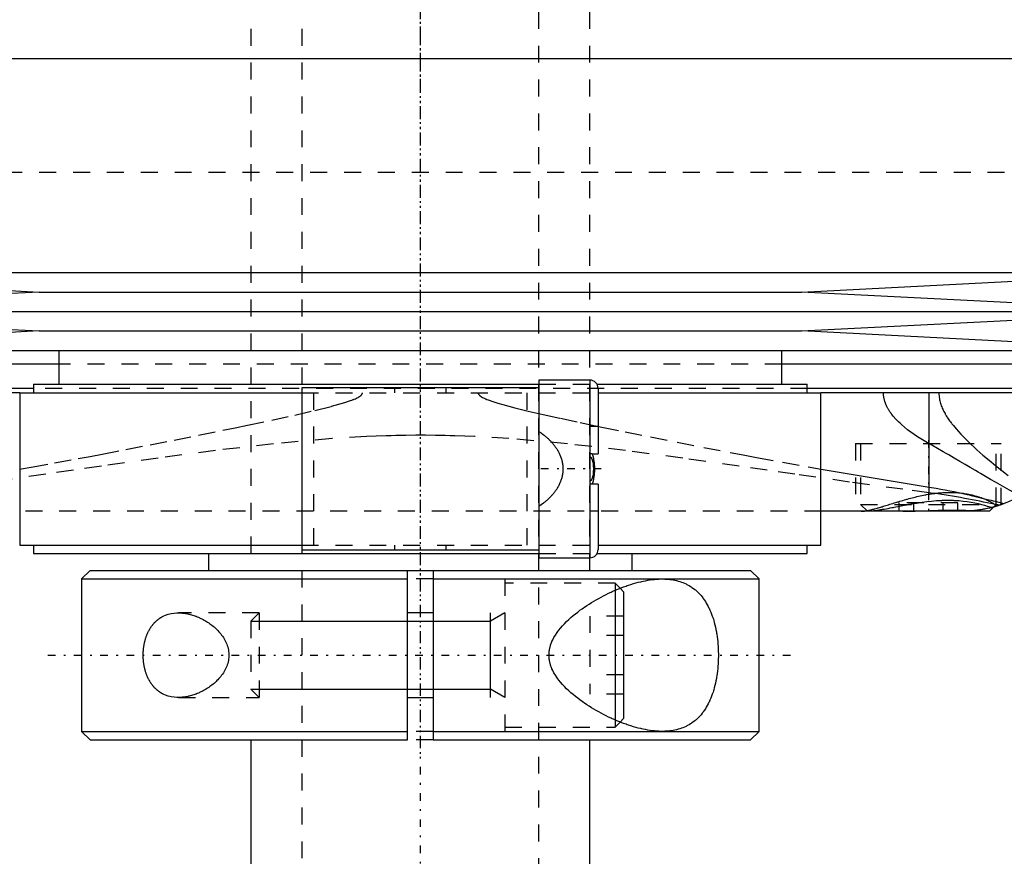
# Model space of a CAD drawing. Extents: x -105 to 105, y -137 to 442.
# Tile 3 of 11: x -24 to 34, y -87 to -38. Entities that reach past the tile are written whole.
import ezdxf

# ---------------------------------------------------------------- set-up
doc = ezdxf.new("R2010")
doc.units = 0
doc.linetypes.add('CENTER', pattern=[1.5, 0.45, -0.5, 0.05, -0.5])
doc.linetypes.add('DASHED', pattern=[2, 1, -1])
for name, color, linetype in [('AM_0', 7, 'CONTINUOUS'), ('AM_10', 7, 'CONTINUOUS'), ('AM_3', 7, 'DASHED'), ('AM_7', 7, 'CENTER')]:
    doc.layers.add(name, color=color, linetype=linetype)

msp = doc.modelspace()

# ---------------------------------------------------------------- linework, layer by layer
at = {"layer": 'AM_0', "color": 7, "linetype": 'CONTINUOUS'}
for p, q in [((-45, -40.25), (0, -40.25)), ((-45, -40.25), (45, -40.25)), ((-45, -52.9), (-22.5, -54.05)), ((-45, -52.9), (45, -52.9)), ((22.5, -54.05), (45, -52.9)), ((-22.5, -54.05), (-45, -55.2)), ((-22.5, -54.05), (22.5, -54.05)), ((45, -55.2), (22.5, -54.05)), ((-45, -55.2), (-22.5, -56.35)), ((-45, -55.2), (45, -55.2)), ((22.5, -56.35), (45, -55.2)), ((-22.5, -56.35), (-45, -57.5)), ((-22.5, -56.35), (22.5, -56.35)), ((45, -57.5), (22.5, -56.35)), ((-45, -57.5), (45, -57.5)), ((-21.35, -57.5), (-21.35, -59.5)), ((21.35, -59.5), (21.35, -57.5)), ((-21.35, -58.307), (-51.173, -58.307)), ((51.173, -58.307), (21.35, -58.307)), ((10, -59.25), (7, -59.25)), ((7, -59.25), (7, -69.75)), ((10, -59.25), (10, -69.75)), ((-22.85, -59.746), (-48.569, -59.746)), ((-22.85, -59.5), (-22.85, -60)), ((-22.85, -59.5), (7.005, -59.5)), ((-7, -59.7), (-7, -69.3)), ((7, -59.7), (-7, -59.7)), ((10.44, -59.5), (22.85, -59.5)), ((10.5, -59.75), (10.5, -63.6)), ((22.85, -60), (22.85, -59.5)), ((48.569, -59.746), (22.85, -59.746)), ((-23.65, -60), (-48.192, -60)), ((-23.65, -60), (-23.65, -69)), ((-23.65, -60), (-7.008, -60)), ((10.504, -60), (23.65, -60)), ((23.65, -69), (23.65, -60)), ((48.192, -60), (23.65, -60)), ((30.043, -65.574), (30.043, -60)), ((10.147, -63.6), (10.5, -63.6)), ((23.665, -64.516), (30.043, -65.574)), ((10.5, -65.4), (10.147, -65.4)), ((10.5, -65.4), (10.5, -69.25)), ((33.6, -67), (33.848, -66.752)), ((34.233, -66.634), (34.069, -66.687)), ((33.6, -67), (23.682, -67)), ((-23.65, -69), (-7.008, -69)), ((-22.85, -69), (-22.85, -69.5)), ((10.504, -69), (23.65, -69)), ((22.85, -69.5), (22.85, -69)), ((-22.85, -69.5), (7.005, -69.5)), ((-12.5, -69.5), (-12.5, -70.5)), ((7, -69.3), (-7, -69.3)), ((7, -69.75), (10, -69.75)), ((10.44, -69.5), (22.85, -69.5)), ((12.5, -70.5), (12.5, -69.5)), ((-19.5, -70.5), (-20, -71)), ((-19.5, -70.5), (-0.75, -70.5)), ((-0.75, -70.5), (0.75, -70.5)), ((-0.75, -80.5), (-0.75, -70.5)), ((0.75, -70.5), (19.5, -70.5)), ((0.75, -70.5), (0.75, -80.5)), ((20, -71), (19.5, -70.5)), ((-20, -71), (-20, -80)), ((-20, -71), (-0.75, -71)), ((0.75, -71), (20, -71)), ((20, -80), (20, -71)), ((11.5, -71.67), (11.5, -79.33)), ((12, -71.75), (11.797, -71.547)), ((12, -71.75), (12, -79.25)), ((0.75, -73), (-0.75, -73)), ((-0.75, -78), (0.75, -78)), ((11.797, -79.453), (12, -79.25)), ((-20, -80), (-19.5, -80.5)), ((-20, -80), (-0.75, -80)), ((0.75, -80), (20, -80)), ((19.5, -80.5), (20, -80)), ((-19.5, -80.5), (-0.75, -80.5)), ((-10, -80.5), (-10, -110.5)), ((0.75, -80.5), (19.5, -80.5)), ((10, -110.5), (10, -80.5))]:
    msp.add_line(p, q, dxfattribs=at)
for points in [[(10.147, -65.4, 0), (10.151, -65.392, 0), (10.159, -65.377, 0), (10.166, -65.361, 0), (10.17, -65.353, 0), (10.174, -65.345, 0), (10.18, -65.329, 0), (10.187, -65.313, 0), (10.193, -65.298, 0), (10.198, -65.283, 0), (10.203, -65.267, 0), (10.206, -65.26, 0), (10.208, -65.252, 0), (10.213, -65.236, 0), (10.218, -65.22, 0), (10.233, -65.164, 0), (10.244, -65.115, 0), (10.254, -65.064, 0), (10.27, -64.961, 0), (10.283, -64.857, 0), (10.292, -64.752, 0), (10.297, -64.649, 0), (10.3, -64.549, 0), (10.3, -64.5, 0), (10.3, -64.451, 0), (10.297, -64.351, 0), (10.292, -64.248, 0), (10.283, -64.143, 0), (10.27, -64.039, 0), (10.254, -63.936, 0), (10.244, -63.885, 0), (10.233, -63.836, 0), (10.218, -63.78, 0), (10.213, -63.764, 0), (10.208, -63.748, 0), (10.206, -63.74, 0), (10.203, -63.733, 0), (10.198, -63.717, 0), (10.193, -63.702, 0), (10.187, -63.687, 0), (10.18, -63.671, 0), (10.174, -63.655, 0), (10.17, -63.647, 0), (10.166, -63.639, 0), (10.159, -63.623, 0), (10.151, -63.608, 0), (10.147, -63.6, 0)], [(30.043, -65.574, 0), (30.181, -65.595, 0), (30.456, -65.641, 0), (30.727, -65.688, 0), (30.861, -65.713, 0), (30.995, -65.738, 0), (31.26, -65.789, 0), (31.521, -65.842, 0), (31.78, -65.897, 0), (32.034, -65.952, 0), (32.285, -66.009, 0), (32.41, -66.037, 0), (32.533, -66.066, 0), (32.777, -66.124, 0), (33.017, -66.181, 0), (33.253, -66.239, 0), (33.486, -66.296, 0), (33.715, -66.353, 0), (33.828, -66.382, 0), (33.939, -66.409, 0), (34.16, -66.464, 0), (34.377, -66.518, 0), (34.484, -66.545, 0)], [(35.945, -65.783, 0), (35.901, -65.812, 0), (35.814, -65.87, 0), (35.726, -65.926, 0), (35.682, -65.953, 0), (35.638, -65.981, 0), (35.549, -66.034, 0), (35.459, -66.086, 0), (35.369, -66.136, 0), (35.278, -66.185, 0), (35.187, -66.233, 0), (35.141, -66.256, 0), (35.095, -66.279, 0), (35.003, -66.323, 0), (34.91, -66.366, 0), (34.817, -66.408, 0), (34.724, -66.448, 0), (34.63, -66.487, 0), (34.583, -66.506, 0), (34.535, -66.525, 0), (34.441, -66.561, 0), (34.346, -66.595, 0), (34.298, -66.612, 0)], [(34.484, -66.545, 0), (34.436, -66.562, 0), (34.34, -66.597, 0), (34.244, -66.63, 0), (34.196, -66.647, 0), (34.148, -66.662, 0), (34.051, -66.693, 0), (33.954, -66.722, 0), (33.857, -66.749, 0), (33.76, -66.775, 0), (33.662, -66.8, 0), (33.613, -66.812, 0), (33.564, -66.823, 0), (33.466, -66.845, 0), (33.368, -66.865, 0), (33.269, -66.884, 0), (33.17, -66.901, 0), (33.072, -66.917, 0), (33.022, -66.925, 0), (32.973, -66.932, 0), (32.874, -66.945, 0), (32.775, -66.957, 0), (32.725, -66.962, 0)], [(34.3, -66.611, 0), (34.3, -66.611, 0), (34.297, -66.612, 0), (34.292, -66.614, 0), (34.288, -66.616, 0), (34.284, -66.617, 0), (34.273, -66.621, 0), (34.259, -66.626, 0), (34.242, -66.631, 0), (34.223, -66.638, 0), (34.201, -66.645, 0), (34.188, -66.649, 0), (34.175, -66.653, 0), (34.147, -66.662, 0), (34.117, -66.672, 0), (34.083, -66.683, 0), (34.046, -66.694, 0), (34.007, -66.706, 0), (33.987, -66.712, 0), (33.965, -66.718, 0), (33.921, -66.731, 0), (33.873, -66.745, 0), (33.849, -66.751, 0)], [(34.298, -66.612, 0), (34.296, -66.613, 0), (34.291, -66.615, 0), (34.283, -66.617, 0), (34.278, -66.619, 0), (34.272, -66.621, 0), (34.26, -66.625, 0), (34.245, -66.63, 0), (34.227, -66.636, 0), (34.207, -66.643, 0), (34.184, -66.65, 0), (34.172, -66.654, 0), (34.159, -66.659, 0), (34.132, -66.667, 0), (34.102, -66.677, 0), (34.07, -66.687, 0), (34.035, -66.698, 0), (33.998, -66.709, 0), (33.978, -66.715, 0), (33.959, -66.72, 0), (33.917, -66.732, 0), (33.873, -66.745, 0), (33.85, -66.751, 0)], [(28.494, -67, 0), (28.611, -67, 0), (28.848, -66.997, 0), (29.09, -66.991, 0), (29.212, -66.988, 0), (29.335, -66.984, 0), (29.583, -66.976, 0), (29.831, -66.968, 0), (30.08, -66.959, 0), (30.329, -66.951, 0), (30.577, -66.944, 0), (30.701, -66.942, 0), (30.824, -66.939, 0), (31.068, -66.935, 0), (31.308, -66.933, 0), (31.544, -66.933, 0), (31.774, -66.935, 0), (31.997, -66.938, 0), (32.107, -66.941, 0), (32.215, -66.944, 0), (32.425, -66.95, 0), (32.627, -66.958, 0), (32.725, -66.962, 0)], [(14.283, -80, 0), (14.22, -80, 0), (14.093, -79.996, 0), (13.964, -79.989, 0), (13.899, -79.984, 0), (13.834, -79.978, 0), (13.701, -79.964, 0), (13.566, -79.946, 0), (13.43, -79.925, 0), (13.292, -79.9, 0), (13.153, -79.872, 0), (13.082, -79.856, 0), (13.012, -79.84, 0), (12.87, -79.805, 0), (12.727, -79.767, 0), (12.583, -79.726, 0), (12.438, -79.682, 0), (12.292, -79.634, 0), (12.219, -79.61, 0), (12.146, -79.584, 0), (11.999, -79.531, 0), (11.851, -79.474, 0), (11.778, -79.445, 0), (11.704, -79.416, 0), (11.556, -79.354, 0), (11.409, -79.29, 0), (11.335, -79.256, 0), (11.261, -79.223, 0), (11.114, -79.153, 0), (10.968, -79.082, 0), (10.822, -79.007, 0), (10.677, -78.931, 0), (10.533, -78.853, 0), (10.461, -78.812, 0), (10.39, -78.772, 0), (10.248, -78.689, 0), (10.108, -78.604, 0), (9.969, -78.518, 0), (9.832, -78.429, 0), (9.697, -78.338, 0), (9.63, -78.292, 0), (9.563, -78.245, 0), (9.428, -78.148, 0), (9.293, -78.047, 0), (9.158, -77.942, 0), (9.025, -77.833, 0), (8.893, -77.72, 0), (8.828, -77.662, 0), (8.763, -77.604, 0), (8.636, -77.484, 0), (8.513, -77.36, 0), (8.395, -77.233, 0), (8.281, -77.102, 0), (8.173, -76.968, 0), (8.122, -76.9, 0), (8.072, -76.831, 0), (7.978, -76.69, 0), (7.892, -76.545, 0), (7.816, -76.397, 0), (7.775, -76.309, 0), (7.764, -76.283, 0), (7.754, -76.258, 0), (7.749, -76.245, 0), (7.744, -76.232, 0), (7.734, -76.206, 0), (7.724, -76.18, 0), (7.715, -76.154, 0), (7.706, -76.128, 0), (7.697, -76.101, 0), (7.693, -76.088, 0), (7.688, -76.075, 0), (7.68, -76.048, 0), (7.673, -76.021, 0), (7.669, -76.008, 0), (7.665, -75.994, 0), (7.658, -75.967, 0), (7.652, -75.94, 0), (7.649, -75.927, 0), (7.645, -75.913, 0), (7.64, -75.886, 0), (7.634, -75.858, 0), (7.629, -75.83, 0), (7.624, -75.802, 0), (7.62, -75.774, 0), (7.618, -75.76, 0), (7.616, -75.746, 0), (7.612, -75.718, 0), (7.609, -75.689, 0), (7.606, -75.661, 0), (7.604, -75.632, 0), (7.602, -75.603, 0), (7.601, -75.588, 0), (7.601, -75.574, 0), (7.6, -75.544, 0), (7.599, -75.515, 0), (7.599, -75.5, 0), (7.599, -75.485, 0), (7.6, -75.456, 0), (7.601, -75.426, 0), (7.601, -75.412, 0), (7.602, -75.397, 0), (7.604, -75.368, 0), (7.606, -75.339, 0), (7.609, -75.311, 0), (7.612, -75.282, 0), (7.616, -75.254, 0), (7.618, -75.24, 0), (7.62, -75.226, 0), (7.624, -75.198, 0), (7.629, -75.17, 0), (7.634, -75.142, 0), (7.64, -75.114, 0), (7.645, -75.087, 0), (7.649, -75.073, 0), (7.652, -75.06, 0), (7.658, -75.033, 0), (7.665, -75.006, 0), (7.669, -74.992, 0), (7.673, -74.979, 0), (7.68, -74.952, 0), (7.688, -74.925, 0), (7.693, -74.912, 0), (7.697, -74.899, 0), (7.706, -74.872, 0), (7.715, -74.846, 0), (7.724, -74.82, 0), (7.734, -74.794, 0), (7.744, -74.768, 0), (7.749, -74.755, 0), (7.754, -74.742, 0), (7.764, -74.717, 0), (7.775, -74.691, 0), (7.816, -74.603, 0), (7.892, -74.455, 0), (7.978, -74.31, 0), (8.072, -74.169, 0), (8.122, -74.1, 0), (8.173, -74.032, 0), (8.281, -73.898, 0), (8.395, -73.767, 0), (8.513, -73.64, 0), (8.636, -73.516, 0), (8.763, -73.396, 0), (8.828, -73.338, 0), (8.893, -73.28, 0), (9.025, -73.167, 0), (9.158, -73.058, 0), (9.293, -72.953, 0), (9.428, -72.852, 0), (9.563, -72.755, 0), (9.63, -72.708, 0), (9.697, -72.662, 0), (9.832, -72.571, 0), (9.969, -72.482, 0), (10.108, -72.396, 0), (10.248, -72.311, 0), (10.39, -72.228, 0), (10.461, -72.188, 0), (10.533, -72.147, 0), (10.677, -72.069, 0), (10.822, -71.993, 0), (10.968, -71.918, 0), (11.114, -71.847, 0), (11.261, -71.777, 0), (11.335, -71.744, 0), (11.409, -71.71, 0), (11.556, -71.646, 0), (11.704, -71.584, 0), (11.778, -71.555, 0), (11.851, -71.526, 0), (11.999, -71.469, 0), (12.146, -71.416, 0), (12.219, -71.39, 0), (12.292, -71.366, 0), (12.438, -71.318, 0), (12.583, -71.274, 0), (12.727, -71.233, 0), (12.87, -71.195, 0), (13.012, -71.16, 0), (13.082, -71.144, 0), (13.153, -71.128, 0), (13.292, -71.1, 0), (13.43, -71.075, 0), (13.566, -71.054, 0), (13.701, -71.036, 0), (13.834, -71.022, 0), (13.899, -71.016, 0), (13.964, -71.011, 0), (14.093, -71.004, 0), (14.22, -71, 0), (14.283, -71, 0)], [(14.283, -71, 0), (14.333, -71, 0), (14.433, -71.003, 0), (14.533, -71.008, 0), (14.583, -71.011, 0), (14.634, -71.015, 0), (14.734, -71.025, 0), (14.833, -71.038, 0), (14.933, -71.054, 0), (15.031, -71.073, 0), (15.129, -71.095, 0), (15.178, -71.107, 0), (15.226, -71.12, 0), (15.322, -71.148, 0), (15.417, -71.18, 0), (15.511, -71.215, 0), (15.603, -71.253, 0), (15.694, -71.295, 0), (15.739, -71.317, 0), (15.783, -71.34, 0), (15.871, -71.389, 0), (15.957, -71.441, 0), (15.999, -71.468, 0), (16.041, -71.497, 0), (16.123, -71.556, 0), (16.204, -71.618, 0), (16.243, -71.651, 0), (16.282, -71.684, 0), (16.358, -71.754, 0), (16.432, -71.826, 0), (16.504, -71.903, 0), (16.574, -71.982, 0), (16.641, -72.064, 0), (16.674, -72.107, 0), (16.706, -72.15, 0), (16.769, -72.239, 0), (16.83, -72.33, 0), (16.888, -72.425, 0), (16.944, -72.522, 0), (16.998, -72.624, 0), (17.024, -72.676, 0), (17.051, -72.73, 0), (17.101, -72.84, 0), (17.15, -72.954, 0), (17.197, -73.072, 0), (17.241, -73.194, 0), (17.283, -73.319, 0), (17.304, -73.383, 0), (17.323, -73.447, 0), (17.36, -73.578, 0), (17.395, -73.712, 0), (17.427, -73.848, 0), (17.456, -73.987, 0), (17.482, -74.127, 0), (17.494, -74.198, 0), (17.506, -74.269, 0), (17.527, -74.413, 0), (17.545, -74.557, 0), (17.561, -74.703, 0), (17.574, -74.848, 0), (17.584, -74.994, 0), (17.588, -75.067, 0), (17.592, -75.14, 0), (17.597, -75.285, 0), (17.599, -75.428, 0), (17.6, -75.5, 0), (17.599, -75.572, 0), (17.597, -75.715, 0), (17.592, -75.86, 0), (17.588, -75.933, 0), (17.584, -76.006, 0), (17.574, -76.152, 0), (17.561, -76.297, 0), (17.545, -76.443, 0), (17.527, -76.587, 0), (17.506, -76.731, 0), (17.494, -76.802, 0), (17.482, -76.873, 0), (17.456, -77.013, 0), (17.427, -77.152, 0), (17.395, -77.288, 0), (17.36, -77.422, 0), (17.323, -77.553, 0), (17.304, -77.617, 0), (17.283, -77.681, 0), (17.241, -77.806, 0), (17.197, -77.928, 0), (17.15, -78.046, 0), (17.101, -78.16, 0), (17.051, -78.27, 0), (17.024, -78.324, 0), (16.998, -78.376, 0), (16.944, -78.478, 0), (16.888, -78.575, 0), (16.83, -78.67, 0), (16.769, -78.761, 0), (16.706, -78.85, 0), (16.674, -78.893, 0), (16.641, -78.936, 0), (16.574, -79.018, 0), (16.504, -79.097, 0), (16.432, -79.174, 0), (16.358, -79.246, 0), (16.282, -79.316, 0), (16.243, -79.349, 0), (16.204, -79.382, 0), (16.123, -79.444, 0), (16.041, -79.503, 0), (15.999, -79.532, 0), (15.957, -79.559, 0), (15.871, -79.611, 0), (15.783, -79.66, 0), (15.739, -79.683, 0), (15.694, -79.705, 0), (15.603, -79.747, 0), (15.511, -79.785, 0), (15.417, -79.82, 0), (15.322, -79.852, 0), (15.226, -79.88, 0), (15.178, -79.893, 0), (15.129, -79.905, 0), (15.031, -79.927, 0), (14.933, -79.946, 0), (14.833, -79.962, 0), (14.734, -79.975, 0), (14.634, -79.985, 0), (14.583, -79.989, 0), (14.533, -79.992, 0), (14.433, -79.997, 0), (14.333, -80, 0), (14.283, -80, 0)], [(-16.363, -75.5, 0), (-16.363, -75.48, 0), (-16.363, -75.439, 0), (-16.362, -75.398, 0), (-16.361, -75.378, 0), (-16.36, -75.357, 0), (-16.358, -75.316, 0), (-16.356, -75.275, 0), (-16.353, -75.234, 0), (-16.35, -75.192, 0), (-16.346, -75.151, 0), (-16.344, -75.131, 0), (-16.342, -75.11, 0), (-16.337, -75.069, 0), (-16.331, -75.028, 0), (-16.326, -74.987, 0), (-16.319, -74.946, 0), (-16.312, -74.905, 0), (-16.309, -74.885, 0), (-16.305, -74.865, 0), (-16.297, -74.824, 0), (-16.289, -74.784, 0), (-16.285, -74.764, 0), (-16.28, -74.744, 0), (-16.271, -74.705, 0), (-16.261, -74.665, 0), (-16.256, -74.646, 0), (-16.251, -74.626, 0), (-16.241, -74.588, 0), (-16.229, -74.549, 0), (-16.218, -74.511, 0), (-16.206, -74.474, 0), (-16.194, -74.437, 0), (-16.187, -74.418, 0), (-16.181, -74.4, 0), (-16.168, -74.363, 0), (-16.154, -74.327, 0), (-16.14, -74.292, 0), (-16.125, -74.257, 0), (-16.111, -74.222, 0), (-16.103, -74.205, 0), (-16.095, -74.188, 0), (-16.08, -74.155, 0), (-16.064, -74.122, 0), (-16.048, -74.089, 0), (-16.031, -74.057, 0), (-16.014, -74.026, 0), (-16.006, -74.011, 0), (-15.997, -73.995, 0), (-15.98, -73.965, 0), (-15.962, -73.936, 0), (-15.945, -73.907, 0), (-15.927, -73.878, 0), (-15.908, -73.851, 0), (-15.899, -73.837, 0), (-15.89, -73.824, 0), (-15.871, -73.797, 0), (-15.852, -73.771, 0), (-15.833, -73.745, 0), (-15.813, -73.72, 0), (-15.793, -73.695, 0), (-15.783, -73.682, 0), (-15.773, -73.67, 0), (-15.752, -73.646, 0), (-15.731, -73.622, 0), (-15.721, -73.61, 0), (-15.71, -73.599, 0), (-15.689, -73.576, 0), (-15.667, -73.553, 0), (-15.656, -73.542, 0), (-15.645, -73.531, 0), (-15.622, -73.509, 0), (-15.6, -73.488, 0), (-15.577, -73.467, 0), (-15.553, -73.447, 0), (-15.53, -73.427, 0), (-15.518, -73.417, 0), (-15.506, -73.408, 0), (-15.482, -73.389, 0), (-15.458, -73.37, 0), (-15.433, -73.352, 0), (-15.408, -73.334, 0), (-15.383, -73.317, 0), (-15.37, -73.309, 0), (-15.358, -73.3, 0), (-15.332, -73.284, 0), (-15.307, -73.269, 0), (-15.281, -73.253, 0), (-15.254, -73.238, 0), (-15.228, -73.224, 0), (-15.215, -73.217, 0), (-15.202, -73.21, 0), (-15.175, -73.197, 0), (-15.148, -73.184, 0), (-15.053, -73.142, 0), (-14.885, -73.084, 0), (-14.8, -73.061, 0), (-14.714, -73.042, 0), (-14.541, -73.014, 0), (-14.368, -73.002, 0), (-14.283, -73, 0)], [(-14.283, -73, 0), (-14.251, -73, 0), (-14.188, -73.002, 0), (-14.123, -73.005, 0), (-14.091, -73.008, 0), (-14.058, -73.01, 0), (-13.992, -73.017, 0), (-13.925, -73.025, 0), (-13.858, -73.036, 0), (-13.79, -73.048, 0), (-13.722, -73.061, 0), (-13.688, -73.069, 0), (-13.653, -73.077, 0), (-13.585, -73.094, 0), (-13.515, -73.113, 0), (-13.446, -73.133, 0), (-13.377, -73.156, 0), (-13.307, -73.18, 0), (-13.272, -73.192, 0), (-13.237, -73.205, 0), (-13.168, -73.233, 0), (-13.099, -73.262, 0), (-13.064, -73.277, 0), (-13.029, -73.293, 0), (-12.96, -73.325, 0), (-12.892, -73.359, 0), (-12.858, -73.376, 0), (-12.824, -73.394, 0), (-12.756, -73.431, 0), (-12.689, -73.47, 0), (-12.623, -73.51, 0), (-12.557, -73.552, 0), (-12.492, -73.595, 0), (-12.46, -73.617, 0), (-12.428, -73.64, 0), (-12.364, -73.686, 0), (-12.302, -73.733, 0), (-12.241, -73.782, 0), (-12.181, -73.832, 0), (-12.122, -73.884, 0), (-12.093, -73.91, 0), (-12.064, -73.937, 0), (-12.006, -73.994, 0), (-11.949, -74.052, 0), (-11.892, -74.113, 0), (-11.837, -74.177, 0), (-11.782, -74.243, 0), (-11.756, -74.277, 0), (-11.73, -74.311, 0), (-11.679, -74.382, 0), (-11.63, -74.454, 0), (-11.584, -74.529, 0), (-11.541, -74.606, 0), (-11.5, -74.684, 0), (-11.481, -74.724, 0), (-11.462, -74.765, 0), (-11.428, -74.847, 0), (-11.398, -74.93, 0), (-11.372, -75.015, 0), (-11.349, -75.101, 0), (-11.331, -75.189, 0), (-11.324, -75.233, 0), (-11.317, -75.277, 0), (-11.308, -75.366, 0), (-11.303, -75.455, 0), (-11.303, -75.5, 0), (-11.303, -75.545, 0), (-11.308, -75.634, 0), (-11.317, -75.723, 0), (-11.324, -75.767, 0), (-11.331, -75.811, 0), (-11.349, -75.899, 0), (-11.372, -75.985, 0), (-11.398, -76.07, 0), (-11.428, -76.153, 0), (-11.462, -76.235, 0), (-11.481, -76.276, 0), (-11.5, -76.316, 0), (-11.541, -76.394, 0), (-11.584, -76.471, 0), (-11.63, -76.546, 0), (-11.679, -76.618, 0), (-11.73, -76.689, 0), (-11.756, -76.723, 0), (-11.782, -76.757, 0), (-11.837, -76.823, 0), (-11.892, -76.887, 0), (-11.949, -76.948, 0), (-12.006, -77.006, 0), (-12.064, -77.063, 0), (-12.093, -77.09, 0), (-12.122, -77.116, 0), (-12.181, -77.168, 0), (-12.241, -77.218, 0), (-12.302, -77.267, 0), (-12.364, -77.314, 0), (-12.428, -77.36, 0), (-12.46, -77.383, 0), (-12.492, -77.405, 0), (-12.557, -77.448, 0), (-12.623, -77.49, 0), (-12.689, -77.53, 0), (-12.756, -77.569, 0), (-12.824, -77.606, 0), (-12.858, -77.624, 0), (-12.892, -77.641, 0), (-12.96, -77.675, 0), (-13.029, -77.707, 0), (-13.064, -77.723, 0), (-13.099, -77.738, 0), (-13.168, -77.767, 0), (-13.237, -77.795, 0), (-13.272, -77.808, 0), (-13.307, -77.82, 0), (-13.377, -77.844, 0), (-13.446, -77.867, 0), (-13.515, -77.887, 0), (-13.585, -77.906, 0), (-13.653, -77.923, 0), (-13.688, -77.931, 0), (-13.722, -77.939, 0), (-13.79, -77.952, 0), (-13.858, -77.964, 0), (-13.925, -77.975, 0), (-13.992, -77.983, 0), (-14.058, -77.99, 0), (-14.091, -77.992, 0), (-14.123, -77.995, 0), (-14.188, -77.998, 0), (-14.251, -78, 0), (-14.283, -78, 0)], [(-14.283, -78, 0), (-14.368, -77.998, 0), (-14.541, -77.986, 0), (-14.714, -77.958, 0), (-14.8, -77.939, 0), (-14.885, -77.916, 0), (-15.053, -77.858, 0), (-15.148, -77.816, 0), (-15.175, -77.803, 0), (-15.202, -77.79, 0), (-15.215, -77.783, 0), (-15.228, -77.776, 0), (-15.254, -77.762, 0), (-15.281, -77.747, 0), (-15.307, -77.731, 0), (-15.332, -77.716, 0), (-15.358, -77.7, 0), (-15.37, -77.691, 0), (-15.383, -77.683, 0), (-15.408, -77.666, 0), (-15.433, -77.648, 0), (-15.458, -77.63, 0), (-15.482, -77.611, 0), (-15.506, -77.592, 0), (-15.518, -77.583, 0), (-15.53, -77.573, 0), (-15.553, -77.553, 0), (-15.577, -77.533, 0), (-15.6, -77.512, 0), (-15.622, -77.491, 0), (-15.645, -77.469, 0), (-15.656, -77.458, 0), (-15.667, -77.447, 0), (-15.689, -77.424, 0), (-15.71, -77.401, 0), (-15.721, -77.39, 0), (-15.731, -77.378, 0), (-15.752, -77.354, 0), (-15.773, -77.33, 0), (-15.783, -77.318, 0), (-15.793, -77.305, 0), (-15.813, -77.28, 0), (-15.833, -77.255, 0), (-15.852, -77.229, 0), (-15.871, -77.203, 0), (-15.89, -77.176, 0), (-15.899, -77.163, 0), (-15.908, -77.149, 0), (-15.927, -77.122, 0), (-15.945, -77.093, 0), (-15.962, -77.064, 0), (-15.98, -77.035, 0), (-15.997, -77.005, 0), (-16.006, -76.989, 0), (-16.014, -76.974, 0), (-16.031, -76.943, 0), (-16.048, -76.911, 0), (-16.064, -76.878, 0), (-16.08, -76.845, 0), (-16.095, -76.812, 0), (-16.103, -76.795, 0), (-16.111, -76.778, 0), (-16.125, -76.743, 0), (-16.14, -76.708, 0), (-16.154, -76.673, 0), (-16.168, -76.637, 0), (-16.181, -76.6, 0), (-16.187, -76.582, 0), (-16.194, -76.563, 0), (-16.206, -76.526, 0), (-16.218, -76.489, 0), (-16.229, -76.451, 0), (-16.241, -76.412, 0), (-16.251, -76.374, 0), (-16.256, -76.354, 0), (-16.261, -76.335, 0), (-16.271, -76.295, 0), (-16.28, -76.256, 0), (-16.285, -76.236, 0), (-16.289, -76.216, 0), (-16.297, -76.176, 0), (-16.305, -76.135, 0), (-16.309, -76.115, 0), (-16.312, -76.095, 0), (-16.319, -76.054, 0), (-16.326, -76.013, 0), (-16.331, -75.972, 0), (-16.337, -75.931, 0), (-16.342, -75.89, 0), (-16.344, -75.869, 0), (-16.346, -75.849, 0), (-16.35, -75.808, 0), (-16.353, -75.766, 0), (-16.356, -75.725, 0), (-16.358, -75.684, 0), (-16.36, -75.643, 0), (-16.361, -75.622, 0), (-16.362, -75.602, 0), (-16.363, -75.561, 0), (-16.363, -75.52, 0), (-16.363, -75.5, 0)]]:
    msp.add_polyline3d(points, dxfattribs=at)
for centre, start, end in [((10, -59.75), 0, 90), ((10, -69.25), 270, 0)]:
    msp.add_arc(centre, 0.5, start, end, dxfattribs=at)
at = {"layer": 'AM_10', "color": 7, "linetype": 'CONTINUOUS'}
for p, q in [((4.15, -78), (4.15, -73)), ((5, -73), (4.15, -73.49)), ((-10, -73.49), (4.15, -73.49)), ((-10, -77.51), (4.15, -77.51)), ((5, -78), (4.15, -77.51))]:
    msp.add_line(p, q, dxfattribs=at)
at = {"layer": 'AM_3', "color": 6, "linetype": 'DASHED'}
for p, q in [((-7, 415.5), (-7, -110.5)), ((7, -110.5), (7, 415.5)), ((-10, 403.5), (-10, -70.5)), ((10, -70.5), (10, 403.5)), ((-44.502, -46.968), (44.502, -46.968)), ((21.35, -58.307), (-21.35, -58.307)), ((22.85, -59.746), (-22.85, -59.746)), ((-1.511, -60), (-1.511, -59.7)), ((1.511, -59.7), (1.511, -60)), ((7.005, -59.5), (10.44, -59.5)), ((-7.008, -60), (10.504, -60)), ((-6.284, -69), (-6.284, -60)), ((6.284, -60), (6.284, -69)), ((30.043, -63.007), (30.043, -60)), ((30.043, -65.905), (30.043, -60)), ((10.5, -62), (10, -62)), ((25.7, -63), (25.7, -67)), ((25.7, -63), (34.3, -63)), ((26, -63), (26, -66.6)), ((34, -66.6), (34, -63)), ((34.3, -66.611), (34.3, -63)), ((10.147, -63.6), (10, -63.6)), ((10.147, -65.4), (10, -65.4)), ((26, -66.6), (26.4, -67)), ((26, -66.6), (34, -66.6)), ((28.268, -67), (28.268, -66.5)), ((31.732, -66.5), (28.268, -66.5)), ((29.134, -67), (29.134, -66.5)), ((30.866, -67), (30.866, -66.5)), ((31.732, -67), (31.732, -66.5)), ((33.849, -66.751), (33.722, -66.785)), ((33.848, -66.752), (34, -66.6)), ((34.3, -66.611), (34.233, -66.634)), ((23.682, -67), (-23.682, -67)), ((10.5, -67), (10, -67)), ((31.733, -66.983), (29.343, -67)), ((32.376, -66.99), (31.733, -66.983)), ((-7.008, -69), (10.504, -69)), ((-1.511, -69.3), (-1.511, -69)), ((1.511, -69), (1.511, -69.3)), ((7.005, -69.5), (10.44, -69.5)), ((0.75, -71), (-0.75, -71)), ((5, -71), (5, -80)), ((11.5, -71.25), (5, -71.25)), ((11.797, -71.547), (11.5, -71.25)), ((11.5, -71.25), (11.5, -71.67)), ((-9.51, -73), (-14.283, -73)), ((-9.51, -73), (-10, -73.49)), ((-9.51, -73), (-9.51, -78)), ((12, -73.191), (10, -73.191)), ((10, -73.191), (10, -77.809)), ((-10, -73.49), (-10, -77.51)), ((12, -74.345), (10, -74.345)), ((12, -76.655), (10, -76.655)), ((-10, -77.51), (-9.51, -78)), ((12, -77.809), (10, -77.809)), ((-14.283, -78), (-9.51, -78)), ((11.5, -79.33), (11.5, -79.75)), ((11.5, -79.75), (11.797, -79.453)), ((0.75, -80), (-0.75, -80)), ((5, -79.75), (11.5, -79.75)), ((0.75, -80.5), (-0.75, -80.5))]:
    msp.add_line(p, q, dxfattribs=at)
for points in [[(-23.662, -64.515, 0), (-22.974, -64.393, 0), (-21.591, -64.143, 0), (-20.197, -63.887, 0), (-19.496, -63.756, 0), (-18.793, -63.623, 0), (-17.379, -63.354, 0), (-15.958, -63.079, 0), (-14.529, -62.798, 0), (-13.093, -62.511, 0), (-11.654, -62.219, 0), (-10.933, -62.071, 0), (-10.212, -61.921, 0), (-8.771, -61.616, 0), (-7.419, -61.319, 0), (-6.236, -61.046, 0), (-5.239, -60.797, 0), (-4.466, -60.578, 0), (-4.173, -60.482, 0), (-4.13, -60.466, 0), (-4.048, -60.436, 0), (-3.971, -60.407, 0), (-3.935, -60.393, 0), (-3.901, -60.379, 0), (-3.836, -60.351, 0), (-3.776, -60.324, 0), (-3.722, -60.298, 0), (-3.672, -60.272, 0), (-3.628, -60.246, 0), (-3.607, -60.234, 0), (-3.587, -60.221, 0), (-3.551, -60.196, 0), (-3.52, -60.172, 0), (-3.503, -60.157, 0), (-3.499, -60.153, 0), (-3.494, -60.149, 0), (-3.492, -60.147, 0), (-3.49, -60.145, 0), (-3.486, -60.141, 0), (-3.482, -60.137, 0), (-3.478, -60.133, 0), (-3.474, -60.129, 0), (-3.471, -60.125, 0), (-3.469, -60.123, 0), (-3.467, -60.121, 0), (-3.464, -60.117, 0), (-3.46, -60.113, 0), (-3.457, -60.109, 0), (-3.454, -60.105, 0), (-3.451, -60.101, 0), (-3.449, -60.099, 0), (-3.448, -60.097, 0), (-3.445, -60.093, 0), (-3.442, -60.088, 0), (-3.441, -60.086, 0), (-3.44, -60.084, 0), (-3.437, -60.079, 0), (-3.435, -60.075, 0), (-3.433, -60.073, 0), (-3.432, -60.07, 0), (-3.43, -60.066, 0), (-3.428, -60.061, 0), (-3.426, -60.057, 0), (-3.424, -60.052, 0), (-3.422, -60.047, 0), (-3.421, -60.045, 0), (-3.421, -60.042, 0), (-3.419, -60.037, 0), (-3.418, -60.033, 0), (-3.417, -60.028, 0), (-3.416, -60.023, 0), (-3.415, -60.018, 0), (-3.415, -60.015, 0), (-3.415, -60.013, 0), (-3.414, -60.008, 0), (-3.414, -60.003, 0), (-3.414, -60, 0)], [(3.414, -60, 0), (3.414, -60.001, 0), (3.414, -60.002, 0), (3.414, -60.004, 0), (3.414, -60.005, 0), (3.414, -60.006, 0), (3.414, -60.007, 0), (3.414, -60.009, 0), (3.415, -60.011, 0), (3.415, -60.012, 0), (3.415, -60.014, 0), (3.415, -60.015, 0), (3.415, -60.016, 0), (3.415, -60.017, 0), (3.415, -60.019, 0), (3.416, -60.024, 0), (3.417, -60.029, 0), (3.418, -60.034, 0), (3.421, -60.043, 0), (3.424, -60.053, 0), (3.428, -60.062, 0), (3.432, -60.071, 0), (3.437, -60.08, 0), (3.44, -60.084, 0), (3.442, -60.088, 0), (3.448, -60.096, 0), (3.454, -60.104, 0), (3.46, -60.112, 0), (3.466, -60.12, 0), (3.473, -60.127, 0), (3.476, -60.131, 0), (3.479, -60.135, 0), (3.487, -60.142, 0), (3.494, -60.149, 0), (3.498, -60.153, 0), (3.501, -60.156, 0), (3.509, -60.163, 0), (3.517, -60.17, 0), (3.521, -60.173, 0), (3.525, -60.176, 0), (3.533, -60.182, 0), (3.541, -60.189, 0), (3.549, -60.195, 0), (3.557, -60.201, 0), (3.565, -60.206, 0), (3.569, -60.209, 0), (3.573, -60.212, 0), (3.582, -60.217, 0), (3.59, -60.223, 0), (3.621, -60.242, 0), (3.678, -60.275, 0), (3.739, -60.306, 0), (3.802, -60.336, 0), (3.835, -60.351, 0), (3.868, -60.365, 0), (3.936, -60.393, 0), (4.007, -60.421, 0), (4.29, -60.522, 0), (4.57, -60.61, 0), (4.882, -60.7, 0), (5.584, -60.886, 0), (6.371, -61.078, 0), (7.258, -61.283, 0), (8.283, -61.51, 0), (9.439, -61.758, 0), (10.062, -61.89, 0), (10.715, -62.026, 0), (12.103, -62.311, 0), (13.593, -62.612, 0), (15.162, -62.923, 0), (16.733, -63.229, 0), (18.293, -63.529, 0), (19.07, -63.676, 0), (19.843, -63.821, 0), (21.382, -64.105, 0), (22.907, -64.381, 0), (23.665, -64.516, 0)], [(30.043, -63.007, 0), (29.947, -62.953, 0), (29.754, -62.84, 0), (29.557, -62.72, 0), (29.459, -62.658, 0), (29.36, -62.595, 0), (29.163, -62.464, 0), (28.969, -62.327, 0), (28.777, -62.184, 0), (28.592, -62.036, 0), (28.413, -61.882, 0), (28.326, -61.804, 0), (28.242, -61.724, 0), (28.081, -61.56, 0), (27.929, -61.388, 0), (27.844, -61.282, 0), (27.821, -61.251, 0), (27.797, -61.219, 0), (27.786, -61.203, 0), (27.775, -61.188, 0), (27.752, -61.155, 0), (27.73, -61.123, 0), (27.708, -61.091, 0), (27.687, -61.058, 0), (27.666, -61.024, 0), (27.656, -61.008, 0), (27.646, -60.991, 0), (27.626, -60.957, 0), (27.607, -60.923, 0), (27.588, -60.888, 0), (27.57, -60.854, 0), (27.552, -60.819, 0), (27.544, -60.801, 0), (27.535, -60.783, 0), (27.519, -60.748, 0), (27.503, -60.712, 0), (27.495, -60.694, 0), (27.488, -60.675, 0), (27.473, -60.639, 0), (27.459, -60.602, 0), (27.453, -60.583, 0), (27.446, -60.565, 0), (27.434, -60.527, 0), (27.422, -60.49, 0), (27.412, -60.451, 0), (27.402, -60.413, 0), (27.392, -60.374, 0), (27.388, -60.355, 0), (27.384, -60.335, 0), (27.377, -60.296, 0), (27.37, -60.257, 0), (27.365, -60.218, 0), (27.36, -60.179, 0), (27.356, -60.139, 0), (27.355, -60.119, 0), (27.353, -60.1, 0), (27.351, -60.06, 0), (27.35, -60.02, 0), (27.35, -60, 0)], [(30.621, -60, 0), (30.621, -60.038, 0), (30.624, -60.113, 0), (30.629, -60.187, 0), (30.633, -60.225, 0), (30.638, -60.262, 0), (30.648, -60.335, 0), (30.662, -60.409, 0), (30.678, -60.482, 0), (30.696, -60.554, 0), (30.717, -60.626, 0), (30.728, -60.661, 0), (30.74, -60.697, 0), (30.765, -60.767, 0), (30.791, -60.836, 0), (30.82, -60.904, 0), (30.849, -60.971, 0), (30.881, -61.037, 0), (30.897, -61.07, 0), (30.914, -61.103, 0), (30.948, -61.167, 0), (30.983, -61.23, 0), (31.001, -61.262, 0), (31.019, -61.293, 0), (31.056, -61.354, 0), (31.094, -61.415, 0), (31.113, -61.445, 0), (31.133, -61.476, 0), (31.173, -61.536, 0), (31.214, -61.595, 0), (31.256, -61.654, 0), (31.299, -61.713, 0), (31.342, -61.771, 0), (31.364, -61.799, 0), (31.386, -61.828, 0), (31.431, -61.884, 0), (31.476, -61.94, 0), (31.635, -62.131, 0), (31.913, -62.439, 0), (32.21, -62.744, 0), (32.53, -63.053, 0), (32.697, -63.208, 0), (32.869, -63.364, 0), (33.225, -63.677, 0), (33.592, -63.988, 0), (33.969, -64.297, 0), (34.347, -64.599, 0), (34.719, -64.887, 0)], [(30.043, -65.905, 0), (28.496, -65.704, 0), (25.344, -65.272, 0), (22.121, -64.813, 0), (20.484, -64.576, 0), (18.832, -64.338, 0), (15.492, -63.865, 0), (12.109, -63.414, 0), (8.688, -63.016, 0), (5.229, -62.707, 0), (3.204, -62.587, 0), (2.626, -62.563, 0), (2.048, -62.543, 0), (1.758, -62.535, 0), (1.469, -62.528, 0), (0.889, -62.518, 0), (0.309, -62.513, 0), (0.018, -62.513, 0), (-0.273, -62.513, 0), (-0.856, -62.518, 0), (-1.439, -62.528, 0), (-1.73, -62.535, 0), (-2.021, -62.543, 0), (-2.602, -62.562, 0), (-3.183, -62.586, 0), (-5.211, -62.706, 0), (-8.674, -63.014, 0), (-12.1, -63.413, 0), (-15.489, -63.864, 0), (-18.832, -64.338, 0), (-20.483, -64.576, 0), (-22.12, -64.813, 0), (-25.345, -65.273, 0)], [(7, -62.285, 0), (7.127, -62.372, 0), (7.271, -62.479, 0), (7.312, -62.511, 0), (7.352, -62.543, 0), (7.371, -62.559, 0), (7.391, -62.576, 0), (7.43, -62.608, 0), (7.468, -62.642, 0), (7.506, -62.676, 0), (7.543, -62.71, 0), (7.58, -62.744, 0), (7.598, -62.762, 0), (7.616, -62.779, 0), (7.652, -62.815, 0), (7.687, -62.85, 0), (7.704, -62.868, 0), (7.721, -62.887, 0), (7.755, -62.923, 0), (7.788, -62.96, 0), (7.804, -62.979, 0), (7.82, -62.998, 0), (7.852, -63.035, 0), (7.883, -63.073, 0), (7.913, -63.112, 0), (7.943, -63.151, 0), (7.971, -63.19, 0), (7.985, -63.21, 0), (7.999, -63.229, 0), (8.027, -63.269, 0), (8.053, -63.31, 0), (8.08, -63.353, 0), (8.106, -63.396, 0), (8.131, -63.439, 0), (8.144, -63.462, 0), (8.156, -63.484, 0), (8.18, -63.53, 0), (8.203, -63.576, 0), (8.225, -63.623, 0), (8.246, -63.671, 0), (8.266, -63.719, 0), (8.276, -63.744, 0), (8.285, -63.768, 0), (8.303, -63.818, 0), (8.32, -63.867, 0), (8.335, -63.918, 0), (8.35, -63.968, 0), (8.363, -64.019, 0), (8.369, -64.044, 0), (8.374, -64.07, 0), (8.385, -64.121, 0), (8.394, -64.172, 0), (8.402, -64.223, 0), (8.408, -64.274, 0), (8.413, -64.325, 0), (8.415, -64.35, 0), (8.417, -64.375, 0), (8.42, -64.426, 0), (8.421, -64.475, 0), (8.421, -64.5, 0), (8.421, -64.525, 0), (8.42, -64.574, 0), (8.417, -64.625, 0), (8.415, -64.65, 0), (8.413, -64.675, 0), (8.408, -64.726, 0), (8.402, -64.777, 0), (8.394, -64.828, 0), (8.385, -64.879, 0), (8.374, -64.93, 0), (8.369, -64.956, 0), (8.363, -64.981, 0), (8.35, -65.032, 0), (8.335, -65.082, 0), (8.32, -65.133, 0), (8.303, -65.182, 0), (8.285, -65.232, 0), (8.276, -65.256, 0), (8.266, -65.281, 0), (8.246, -65.329, 0), (8.225, -65.377, 0), (8.203, -65.424, 0), (8.18, -65.47, 0), (8.156, -65.516, 0), (8.144, -65.538, 0), (8.131, -65.561, 0), (8.106, -65.604, 0), (8.08, -65.647, 0), (8.053, -65.69, 0), (8.027, -65.731, 0), (7.999, -65.771, 0), (7.985, -65.79, 0), (7.971, -65.81, 0), (7.943, -65.849, 0), (7.913, -65.888, 0), (7.883, -65.927, 0), (7.852, -65.965, 0), (7.82, -66.002, 0), (7.804, -66.021, 0), (7.788, -66.04, 0), (7.755, -66.077, 0), (7.721, -66.113, 0), (7.704, -66.132, 0), (7.687, -66.15, 0), (7.652, -66.185, 0), (7.616, -66.221, 0), (7.598, -66.238, 0), (7.58, -66.256, 0), (7.543, -66.29, 0), (7.506, -66.324, 0), (7.468, -66.358, 0), (7.43, -66.392, 0), (7.391, -66.424, 0), (7.371, -66.441, 0), (7.352, -66.457, 0), (7.312, -66.489, 0), (7.271, -66.521, 0), (7.127, -66.628, 0), (7, -66.715, 0)], [(35.437, -66.098, 0), (35.311, -66.032, 0), (35.053, -65.894, 0), (34.789, -65.75, 0), (34.654, -65.675, 0), (34.518, -65.6, 0), (34.243, -65.444, 0), (33.961, -65.284, 0), (33.674, -65.119, 0), (33.382, -64.95, 0), (33.085, -64.777, 0), (32.935, -64.689, 0), (32.783, -64.6, 0), (32.477, -64.42, 0), (32.166, -64.237, 0), (31.85, -64.052, 0), (31.53, -63.865, 0), (31.206, -63.675, 0), (31.043, -63.58, 0), (30.879, -63.485, 0), (30.547, -63.294, 0), (30.212, -63.103, 0), (30.043, -63.007, 0)], [(10, -63.777, 0), (10.001, -63.777, 0), (10.004, -63.777, 0), (10.006, -63.777, 0), (10.007, -63.778, 0), (10.008, -63.778, 0), (10.011, -63.778, 0), (10.013, -63.778, 0), (10.016, -63.779, 0), (10.018, -63.78, 0), (10.02, -63.78, 0), (10.022, -63.781, 0), (10.023, -63.781, 0), (10.025, -63.782, 0), (10.028, -63.783, 0), (10.03, -63.784, 0), (10.032, -63.785, 0), (10.034, -63.786, 0), (10.035, -63.786, 0), (10.036, -63.787, 0), (10.038, -63.788, 0), (10.04, -63.789, 0), (10.041, -63.79, 0), (10.042, -63.79, 0), (10.044, -63.792, 0), (10.046, -63.793, 0), (10.047, -63.794, 0), (10.048, -63.794, 0), (10.05, -63.796, 0), (10.052, -63.797, 0), (10.054, -63.799, 0), (10.056, -63.801, 0), (10.058, -63.802, 0), (10.059, -63.803, 0), (10.06, -63.804, 0), (10.062, -63.806, 0), (10.064, -63.807, 0), (10.065, -63.809, 0), (10.067, -63.811, 0), (10.069, -63.813, 0), (10.07, -63.814, 0), (10.071, -63.814, 0), (10.072, -63.816, 0), (10.074, -63.818, 0), (10.079, -63.825, 0), (10.088, -63.836, 0), (10.096, -63.848, 0), (10.1, -63.854, 0), (10.104, -63.861, 0), (10.111, -63.874, 0), (10.118, -63.887, 0), (10.124, -63.901, 0), (10.13, -63.915, 0), (10.135, -63.928, 0), (10.138, -63.935, 0), (10.14, -63.941, 0), (10.145, -63.955, 0), (10.149, -63.968, 0), (10.152, -63.975, 0), (10.154, -63.981, 0), (10.158, -63.995, 0), (10.162, -64.009, 0), (10.164, -64.016, 0), (10.165, -64.023, 0), (10.169, -64.037, 0), (10.172, -64.051, 0), (10.183, -64.102, 0), (10.198, -64.191, 0), (10.208, -64.281, 0), (10.215, -64.37, 0), (10.218, -64.458, 0), (10.218, -64.5, 0), (10.218, -64.542, 0), (10.215, -64.63, 0), (10.208, -64.719, 0), (10.198, -64.809, 0), (10.183, -64.898, 0), (10.172, -64.949, 0), (10.169, -64.963, 0), (10.165, -64.977, 0), (10.164, -64.984, 0), (10.162, -64.991, 0), (10.158, -65.005, 0), (10.154, -65.019, 0), (10.152, -65.025, 0), (10.149, -65.032, 0), (10.145, -65.045, 0), (10.14, -65.059, 0), (10.138, -65.065, 0), (10.135, -65.072, 0), (10.13, -65.085, 0), (10.124, -65.099, 0), (10.118, -65.113, 0), (10.111, -65.126, 0), (10.104, -65.139, 0), (10.1, -65.146, 0), (10.096, -65.152, 0), (10.088, -65.164, 0), (10.079, -65.175, 0), (10.074, -65.182, 0), (10.072, -65.184, 0), (10.071, -65.186, 0), (10.07, -65.186, 0), (10.069, -65.187, 0), (10.067, -65.189, 0), (10.065, -65.191, 0), (10.064, -65.193, 0), (10.062, -65.194, 0), (10.06, -65.196, 0), (10.059, -65.197, 0), (10.058, -65.198, 0), (10.056, -65.199, 0), (10.054, -65.201, 0), (10.052, -65.203, 0), (10.05, -65.204, 0), (10.048, -65.206, 0), (10.047, -65.206, 0), (10.046, -65.207, 0), (10.044, -65.208, 0), (10.042, -65.21, 0), (10.041, -65.21, 0), (10.04, -65.211, 0), (10.038, -65.212, 0), (10.036, -65.213, 0), (10.035, -65.214, 0), (10.034, -65.214, 0), (10.032, -65.215, 0), (10.03, -65.216, 0), (10.028, -65.217, 0), (10.025, -65.218, 0), (10.023, -65.219, 0), (10.022, -65.219, 0), (10.02, -65.22, 0), (10.018, -65.22, 0), (10.016, -65.221, 0), (10.013, -65.222, 0), (10.011, -65.222, 0), (10.008, -65.222, 0), (10.007, -65.222, 0), (10.006, -65.223, 0), (10.004, -65.223, 0), (10.001, -65.223, 0), (10, -65.223, 0)], [(26.032, -67, 0), (26.051, -67, 0), (26.091, -66.998, 0), (26.132, -66.996, 0), (26.154, -66.994, 0), (26.176, -66.992, 0), (26.222, -66.987, 0), (26.27, -66.98, 0), (26.319, -66.972, 0), (26.371, -66.963, 0), (26.424, -66.953, 0), (26.452, -66.948, 0), (26.479, -66.942, 0), (26.536, -66.93, 0), (26.595, -66.916, 0), (26.655, -66.901, 0), (26.717, -66.886, 0), (26.78, -66.87, 0), (26.812, -66.861, 0), (26.845, -66.852, 0), (26.911, -66.834, 0), (26.979, -66.815, 0), (27.013, -66.805, 0), (27.048, -66.795, 0), (27.119, -66.774, 0), (27.19, -66.753, 0), (27.227, -66.742, 0), (27.264, -66.731, 0), (27.338, -66.709, 0), (27.414, -66.686, 0), (27.491, -66.662, 0), (27.569, -66.638, 0), (27.648, -66.613, 0), (27.688, -66.601, 0), (27.728, -66.588, 0), (27.81, -66.563, 0), (27.892, -66.538, 0), (27.975, -66.512, 0), (28.06, -66.486, 0), (28.145, -66.46, 0), (28.188, -66.447, 0), (28.231, -66.434, 0), (28.318, -66.408, 0), (28.406, -66.382, 0), (28.494, -66.356, 0), (28.584, -66.331, 0), (28.674, -66.305, 0), (28.719, -66.292, 0), (28.765, -66.28, 0), (28.856, -66.255, 0), (28.948, -66.23, 0), (29.041, -66.206, 0), (29.134, -66.182, 0), (29.228, -66.159, 0), (29.275, -66.148, 0), (29.322, -66.137, 0), (29.417, -66.115, 0), (29.512, -66.094, 0), (29.607, -66.073, 0), (29.703, -66.054, 0), (29.799, -66.035, 0), (29.847, -66.026, 0), (29.895, -66.017, 0), (29.991, -66, 0), (30.088, -65.984, 0), (30.136, -65.976, 0), (30.185, -65.969, 0), (30.282, -65.955, 0), (30.379, -65.943, 0), (30.427, -65.937, 0), (30.476, -65.931, 0), (30.573, -65.921, 0), (30.67, -65.912, 0), (30.766, -65.904, 0), (30.862, -65.898, 0), (30.958, -65.893, 0), (31.005, -65.891, 0), (31.053, -65.889, 0), (31.147, -65.887, 0), (31.24, -65.886, 0), (31.333, -65.886, 0), (31.425, -65.888, 0), (31.516, -65.891, 0), (31.562, -65.893, 0), (31.607, -65.896, 0), (31.697, -65.901, 0), (31.786, -65.909, 0), (31.874, -65.917, 0), (31.961, -65.927, 0), (32.048, -65.938, 0), (32.091, -65.944, 0), (32.133, -65.95, 0), (32.217, -65.963, 0), (32.3, -65.978, 0), (32.381, -65.993, 0), (32.461, -66.01, 0), (32.539, -66.027, 0), (32.578, -66.036, 0), (32.617, -66.046, 0), (32.692, -66.065, 0), (32.766, -66.085, 0), (32.839, -66.106, 0), (32.91, -66.128, 0), (32.98, -66.15, 0), (33.014, -66.161, 0), (33.048, -66.173, 0), (33.114, -66.196, 0), (33.179, -66.22, 0), (33.211, -66.232, 0), (33.242, -66.245, 0), (33.304, -66.269, 0), (33.364, -66.294, 0), (33.393, -66.307, 0), (33.422, -66.32, 0), (33.479, -66.346, 0), (33.534, -66.371, 0), (33.587, -66.397, 0), (33.639, -66.423, 0), (33.688, -66.449, 0), (33.713, -66.462, 0), (33.736, -66.475, 0), (33.782, -66.501, 0), (33.827, -66.527, 0), (33.869, -66.552, 0), (33.91, -66.578, 0), (33.948, -66.603, 0), (33.967, -66.615, 0), (33.985, -66.628, 0), (34.02, -66.652, 0), (34.053, -66.676, 0), (34.069, -66.687, 0)], [(34.197, -66.646, 0), (34.096, -66.626, 0), (33.892, -66.585, 0), (33.684, -66.543, 0), (33.578, -66.522, 0), (33.472, -66.5, 0), (33.256, -66.457, 0), (33.037, -66.413, 0), (32.815, -66.369, 0), (32.59, -66.325, 0), (32.361, -66.281, 0), (32.246, -66.259, 0), (32.13, -66.237, 0), (31.895, -66.194, 0), (31.658, -66.152, 0), (31.417, -66.11, 0), (31.173, -66.07, 0), (30.927, -66.03, 0), (30.803, -66.011, 0), (30.678, -65.992, 0), (30.426, -65.956, 0), (30.171, -65.922, 0), (30.043, -65.905, 0)], [(28.268, -66.718, 0), (28.206, -66.731, 0), (28.083, -66.755, 0), (27.962, -66.779, 0), (27.903, -66.791, 0), (27.844, -66.802, 0), (27.727, -66.825, 0), (27.613, -66.847, 0), (27.501, -66.868, 0), (27.391, -66.887, 0), (27.284, -66.906, 0), (27.231, -66.915, 0), (27.179, -66.923, 0), (27.078, -66.939, 0), (26.979, -66.954, 0), (26.882, -66.966, 0), (26.789, -66.977, 0), (26.699, -66.986, 0), (26.655, -66.99, 0), (26.613, -66.993, 0), (26.53, -66.997, 0), (26.45, -67, 0), (26.412, -67, 0)], [(29.499, -66.5, 0), (29.464, -66.505, 0), (29.393, -66.516, 0), (29.322, -66.527, 0), (29.287, -66.533, 0), (29.252, -66.538, 0), (29.182, -66.55, 0), (29.112, -66.562, 0), (29.043, -66.573, 0), (28.973, -66.586, 0), (28.904, -66.598, 0), (28.87, -66.604, 0), (28.836, -66.61, 0), (28.768, -66.623, 0), (28.7, -66.635, 0), (28.632, -66.648, 0), (28.565, -66.661, 0), (28.498, -66.674, 0), (28.465, -66.68, 0), (28.432, -66.686, 0), (28.366, -66.699, 0), (28.301, -66.712, 0), (28.268, -66.718, 0)], [(33.722, -66.785, 0), (33.651, -66.761, 0), (33.497, -66.712, 0), (33.33, -66.662, 0), (33.241, -66.637, 0), (33.149, -66.613, 0), (32.954, -66.565, 0), (32.747, -66.521, 0), (32.528, -66.48, 0), (32.298, -66.445, 0), (32.059, -66.415, 0), (31.936, -66.403, 0), (31.81, -66.392, 0), (31.662, -66.382, 0), (31.619, -66.38, 0), (31.575, -66.378, 0), (31.554, -66.377, 0), (31.532, -66.376, 0), (31.488, -66.374, 0), (31.444, -66.372, 0), (31.4, -66.371, 0), (31.356, -66.37, 0), (31.312, -66.369, 0), (31.289, -66.369, 0), (31.267, -66.368, 0), (31.222, -66.368, 0), (31.177, -66.368, 0), (31.132, -66.368, 0), (31.087, -66.368, 0), (31.042, -66.368, 0), (31.019, -66.369, 0), (30.996, -66.369, 0), (30.951, -66.37, 0), (30.905, -66.371, 0), (30.86, -66.372, 0), (30.814, -66.374, 0), (30.768, -66.376, 0), (30.745, -66.377, 0), (30.722, -66.378, 0), (30.677, -66.38, 0), (30.631, -66.382, 0), (30.47, -66.392, 0), (30.331, -66.403, 0), (30.193, -66.415, 0), (29.915, -66.445, 0), (29.638, -66.48, 0), (29.499, -66.5, 0)], [(33.85, -66.751, 0), (33.816, -66.76, 0), (33.743, -66.779, 0), (33.666, -66.799, 0), (33.626, -66.809, 0), (33.585, -66.818, 0), (33.5, -66.837, 0), (33.411, -66.856, 0), (33.318, -66.875, 0), (33.222, -66.893, 0), (33.123, -66.909, 0), (33.073, -66.917, 0), (33.022, -66.925, 0), (32.917, -66.94, 0), (32.808, -66.953, 0), (32.694, -66.966, 0), (32.576, -66.976, 0), (32.454, -66.985, 0), (32.392, -66.989, 0), (32.328, -66.992, 0), (32.199, -66.997, 0), (32.067, -67, 0), (32, -67, 0)], [(33.85, -66.751, 0), (33.821, -66.759, 0), (33.761, -66.775, 0), (33.698, -66.791, 0), (33.665, -66.799, 0), (33.631, -66.807, 0), (33.562, -66.824, 0), (33.489, -66.84, 0), (33.414, -66.856, 0), (33.337, -66.871, 0), (33.257, -66.886, 0), (33.216, -66.894, 0), (33.175, -66.901, 0), (33.091, -66.914, 0), (33.005, -66.927, 0), (32.917, -66.94, 0), (32.825, -66.951, 0), (32.731, -66.962, 0), (32.682, -66.967, 0), (32.633, -66.971, 0), (32.532, -66.98, 0), (32.429, -66.987, 0), (32.376, -66.99, 0)]]:
    msp.add_polyline3d(points, dxfattribs=at)
at = {"layer": 'AM_7', "color": 4, "linetype": 'CENTER'}
for p, q in [((0, 441.8), (0, -136.8)), ((0, 20.475), (0, -81.35)), ((0, -7.963), (0, -41.788)), ((0, -38.737), (0, -72.013)), ((30, -62.8), (30, -67.2)), ((10.675, -64.5), (6.825, -64.5)), ((-22, -75.5), (22, -75.5))]:
    msp.add_line(p, q, dxfattribs=at)

doc.saveas('drawing.dxf')
